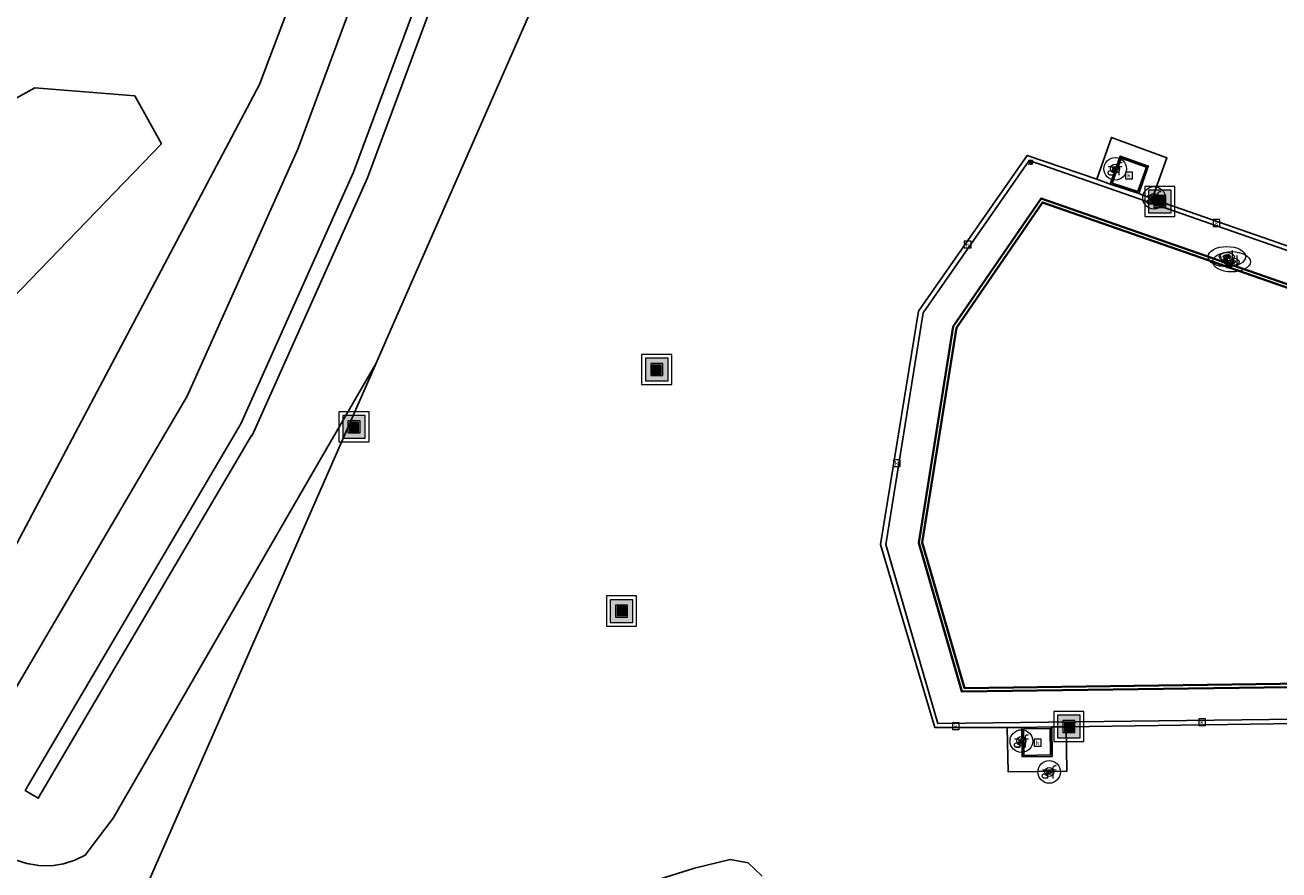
# Model space of a CAD drawing. Header units: metres. Extents: x 197147 to 199131, y 355511 to 356703.
# Tile 174 of 225: x 198390 to 198473, y 356117 to 356173. Entities that reach past the tile are written whole.
import ezdxf
from ezdxf.enums import TextEntityAlignment as Align

# ---------------------------------------------------------------- set-up
doc = ezdxf.new("R2010")
doc.units = ezdxf.units.M
for name, color, linetype, lineweight in [('B-WE-GK-KADEMUUR-G', 252, 'Continuous', 35), ('B-WE-GR-BEPLANTING_CULTUUR_BOSPLANTSOEN-G', 252, 'GR-PLANTSOEN', 18), ('B-WE-GR-GRAS_KRUIDENRIJK-G', 252, 'Continuous', 18), ('B-WE-GR-HOUTWAL-G', 252, 'Continuous', 13), ('B-WE-KL-WATER_PUT-S', 252, 'Continuous', 25), ('B-WE-KL-WATER_PUT-S @ 0.05', 252, 'Continuous', 25), ('B-WE-KL-WATER_PUT-S @ 0.1', 252, 'Continuous', 25), ('B-WE-KL-WATER_PUT-S @ 0.2', 252, 'Continuous', 25), ('B-WE-KL-WATER_PUT-S @ 0.5 (1)', 252, 'Continuous', 25), ('B-WE-KL-WATER_PUT-S @ 0.5 (2)', 252, 'Continuous', 25), ('B-WE-KW-KUNSTWERK_BRUG-S', 252, 'Continuous', 25), ('B-WE-KW-KUNSTWERK_BRUG-S @ 0.05', 252, 'Continuous', 25), ('B-WE-KW-KUNSTWERK_BRUG-S @ 0.1', 252, 'Continuous', 25), ('B-WE-KW-KUNSTWERK_BRUG-S @ 0.2', 252, 'Continuous', 25), ('B-WE-KW-KUNSTWERK_BRUG-S @ 0.5 (1)', 252, 'Continuous', 25), ('B-WE-KW-KUNSTWERK_BRUG-S @ 0.5 (2)', 252, 'Continuous', 25), ('B-WE-OG-BEBOUWING_OVERIG-G', 252, 'Continuous', 18), ('B-WE-RI-GWA_KOLK-S', 252, 'Continuous', 25), ('B-WE-VH-VERHARDING_OPEN-G', 252, 'Continuous', 18), ('B-WE-VH-VERHARDING_TEGEL-G', 252, 'Continuous', 18), ('B-WE-VW-AFSLUITPAAL-S', 253, 'Continuous', 25), ('B-WE-VW-AFSLUITPAAL-S @ 0.05', 253, 'Continuous', 25), ('B-WE-VW-AFSLUITPAAL-S @ 0.1', 253, 'Continuous', 25), ('B-WE-VW-AFSLUITPAAL-S @ 0.2', 253, 'Continuous', 25), ('B-WE-VW-AFSLUITPAAL-S @ 0.5 (1)', 253, 'Continuous', 25), ('B-WE-VW-AFSLUITPAAL-S @ 0.5 (2)', 253, 'Continuous', 25)]:
    doc.layers.add(name, color=color, linetype=linetype, lineweight=lineweight)
for name, color, linetype in [('B-WE-GK-KADEMUUR-GV', 252, 'Continuous'), ('B-WE-GR-BEPLANTING_CULTUUR_BOSPLANTSOEN-GV', 252, 'GR-PLANTSOEN'), ('B-WE-GR-GRAS-GV', 252, 'Continuous'), ('B-WE-GR-HOUTWAL-GV', 252, 'Continuous'), ('B-WE-IE-MEUBILAIR_WEGMEUBILAIR-S', 252, 'Continuous'), ('B-WE-IE-MEUBILAIR_WEGMEUBILAIR-S @ 0.05', 252, 'Continuous'), ('B-WE-IE-MEUBILAIR_WEGMEUBILAIR-S @ 0.1', 252, 'Continuous'), ('B-WE-IE-MEUBILAIR_WEGMEUBILAIR-S @ 0.2', 252, 'Continuous'), ('B-WE-IE-MEUBILAIR_WEGMEUBILAIR-S @ 0.5 (1)', 252, 'Continuous'), ('B-WE-IE-MEUBILAIR_WEGMEUBILAIR-S @ 0.5 (2)', 252, 'Continuous'), ('B-WE-IE-TERREINAFSCHEIDING_KUNSTMATIG_MUUR-G', 252, 'IE-TERREINAFSCHEIDING-KUNSTMATIG-DICHT'), ('B-WE-IE-TERREINAFSCHEIDING_KUNSTMATIG_MUUR-GV', 252, 'IE-TERREINAFSCHEIDING-KUNSTMATIG-DICHT'), ('B-WE-OG-BEBOUWING_OVERIG-GV', 252, 'Continuous'), ('B-WE-RI-HWA_KOLK-S', 253, 'Continuous'), ('B-WE-VH-GOOT-G', 253, 'Continuous'), ('B-WE-VH-VERHARDING_OPEN-GV', 253, 'Continuous')]:
    doc.layers.add(name, color=color, linetype=linetype)
doc.styles.add('NLCS-ISO', font='NLCS-ISO.ttf')
doc.styles.add('NLCS-ISO-M-T18', font='NLCS-ISO.ttf', dxfattribs={"height": 1.8})
doc.linetypes.add('GR-PLANTSOEN', pattern='A,0,[179,NLCS.SHX,S=2,R=0,X=0,Y=0],-4', length=4)
doc.linetypes.add('IE-TERREINAFSCHEIDING-KUNSTMATIG-DICHT', pattern='A,8,-1,[82,NLCS.SHX,S=0.75,R=90,X=0,Y=0],-1', length=10)

# ---------------------------------------------------------------- blocks, each defined once
blk = doc.blocks.new('BGT-AFVALBAK-SO')
at = {"linetype": 'ByBlock', "lineweight": 18}
h = blk.add_hatch(color=0, dxfattribs=at)
h.dxf.hatch_style = 1
h.paths.add_polyline_path([(-1.5, -1.5), (1.5, -1.5), (1.5, 1.5), (-1.5, 1.5)])
at = {"color": 0, "linetype": 'ByBlock', "lineweight": 18}
for points in [[(-2, -2), (2, -2), (2, 2), (-2, 2)], [(-1.5, -1.5), (1.5, -1.5), (1.5, 1.5), (-1.5, 1.5)]]:
    blk.add_lwpolyline(points, close=True, dxfattribs=at)
blk = doc.blocks.new('BGT-AFSLUITPAAL-SO')
at = {"color": 0, "linetype": 'ByBlock', "lineweight": 18}
blk.add_circle((0, 0), 1.5, dxfattribs=at)
at = {"color": 0, "linetype": 'ByBlock', "lineweight": 18, "style": 'NLCS-ISO-M-T18'}
blk.add_text('af', height=1.5, dxfattribs=at).set_placement((0, 0), align=Align.MIDDLE_CENTER)
blk = doc.blocks.new('BGT-KOLK-SO')
at = {"color": 0, "linetype": 'ByBlock', "lineweight": 18}
blk.add_lwpolyline([(-0.045, -0.045), (0.045, -0.045), (0.045, 0.045), (-0.045, 0.045)], close=True, dxfattribs=at)
at = {"color": 0, "linetype": 'ByBlock', "lineweight": 18, "style": 'NLCS-ISO-M-T18'}
blk.add_text('k', height=0.06, dxfattribs=at).set_placement((0, 0), align=Align.MIDDLE_CENTER)
blk = doc.blocks.new('SAL-ONBEKEND_SYMBOOL-SO')
at = {"color": 0, "linetype": 'ByBlock', "lineweight": -2, "const_width": 0.275, "flags": 128}
for points in [[(-0.875, 0.875), (0, 0)], [(-0.875, -0.875), (0, 0)], [(0, 0), (0.875, 0.875)], [(0, 0), (0.875, -0.875)]]:
    blk.add_lwpolyline(points, dxfattribs=at)
at = {"layer": 'Defpoints', "color": 0, "linetype": 'ByBlock', "lineweight": -2}
blk.add_point((0, 0), dxfattribs=at)
blk = doc.blocks.new('SIE-WEG_AFVALBAK-SO')
at = {"linetype": 'ByBlock', "lineweight": 18}
h = blk.add_hatch(color=0, dxfattribs=at)
h.dxf.hatch_style = 1
h.paths.add_polyline_path([(-1.5, -1.5), (1.5, -1.5), (1.5, 1.5), (-1.5, 1.5)])
at = {"color": 0, "linetype": 'ByBlock', "lineweight": 18}
for points in [[(-2, -2), (2, -2), (2, 2), (-2, 2)], [(-1.5, -1.5), (1.5, -1.5), (1.5, 1.5), (-1.5, 1.5)]]:
    blk.add_lwpolyline(points, close=True, dxfattribs=at)
blk = doc.blocks.new('*U749')
at = {"layer": 'B-WE-IE-MEUBILAIR_WEGMEUBILAIR-S @ 0.05', "xscale": 0.05, "yscale": 0.05, "zscale": 0.05}
blk.add_blockref('SIE-WEG_AFVALBAK-SO', (198411.396, 356146.799), dxfattribs=at)
at = {"layer": 'B-WE-IE-MEUBILAIR_WEGMEUBILAIR-S @ 0.1', "xscale": 0.1, "yscale": 0.1, "zscale": 0.1}
blk.add_blockref('SIE-WEG_AFVALBAK-SO', (198411.396, 356146.799), dxfattribs=at)
at = {"layer": 'B-WE-IE-MEUBILAIR_WEGMEUBILAIR-S @ 0.2', "xscale": 0.2, "yscale": 0.2, "zscale": 0.2}
blk.add_blockref('SIE-WEG_AFVALBAK-SO', (198411.396, 356146.799), dxfattribs=at)
at = {"layer": 'B-WE-IE-MEUBILAIR_WEGMEUBILAIR-S @ 0.5 (1)', "xscale": 0.5, "yscale": 0.5, "zscale": 0.5}
blk.add_blockref('SIE-WEG_AFVALBAK-SO', (198411.396, 356146.799), dxfattribs=at)
at = {"layer": 'B-WE-IE-MEUBILAIR_WEGMEUBILAIR-S @ 0.5 (2)', "xscale": 0.5, "yscale": 0.5, "zscale": 0.5}
blk.add_blockref('SIE-WEG_AFVALBAK-SO', (198411.396, 356146.799), dxfattribs=at)
blk = doc.blocks.new('*U765')
at = {"layer": 'B-WE-IE-MEUBILAIR_WEGMEUBILAIR-S @ 0.05', "xscale": 0.05, "yscale": 0.05, "zscale": 0.05}
blk.add_blockref('SIE-WEG_AFVALBAK-SO', (198458.824, 356126.91), dxfattribs=at)
at = {"layer": 'B-WE-IE-MEUBILAIR_WEGMEUBILAIR-S @ 0.1', "xscale": 0.1, "yscale": 0.1, "zscale": 0.1}
blk.add_blockref('SIE-WEG_AFVALBAK-SO', (198458.824, 356126.91), dxfattribs=at)
at = {"layer": 'B-WE-IE-MEUBILAIR_WEGMEUBILAIR-S @ 0.2', "xscale": 0.2, "yscale": 0.2, "zscale": 0.2}
blk.add_blockref('SIE-WEG_AFVALBAK-SO', (198458.824, 356126.91), dxfattribs=at)
at = {"layer": 'B-WE-IE-MEUBILAIR_WEGMEUBILAIR-S @ 0.5 (1)', "xscale": 0.5, "yscale": 0.5, "zscale": 0.5}
blk.add_blockref('SIE-WEG_AFVALBAK-SO', (198458.824, 356126.91), dxfattribs=at)
at = {"layer": 'B-WE-IE-MEUBILAIR_WEGMEUBILAIR-S @ 0.5 (2)', "xscale": 0.5, "yscale": 0.5, "zscale": 0.5}
blk.add_blockref('SIE-WEG_AFVALBAK-SO', (198458.824, 356126.91), dxfattribs=at)
blk = doc.blocks.new('*U770')
at = {"layer": 'B-WE-IE-MEUBILAIR_WEGMEUBILAIR-S @ 0.05', "xscale": 0.05, "yscale": 0.05, "zscale": 0.05}
blk.add_blockref('SIE-WEG_AFVALBAK-SO', (198429.147, 356134.574), dxfattribs=at)
at = {"layer": 'B-WE-IE-MEUBILAIR_WEGMEUBILAIR-S @ 0.1', "xscale": 0.1, "yscale": 0.1, "zscale": 0.1}
blk.add_blockref('SIE-WEG_AFVALBAK-SO', (198429.147, 356134.574), dxfattribs=at)
at = {"layer": 'B-WE-IE-MEUBILAIR_WEGMEUBILAIR-S @ 0.2', "xscale": 0.2, "yscale": 0.2, "zscale": 0.2}
blk.add_blockref('SIE-WEG_AFVALBAK-SO', (198429.147, 356134.574), dxfattribs=at)
at = {"layer": 'B-WE-IE-MEUBILAIR_WEGMEUBILAIR-S @ 0.5 (1)', "xscale": 0.5, "yscale": 0.5, "zscale": 0.5}
blk.add_blockref('SIE-WEG_AFVALBAK-SO', (198429.147, 356134.574), dxfattribs=at)
at = {"layer": 'B-WE-IE-MEUBILAIR_WEGMEUBILAIR-S @ 0.5 (2)', "xscale": 0.5, "yscale": 0.5, "zscale": 0.5}
blk.add_blockref('SIE-WEG_AFVALBAK-SO', (198429.147, 356134.574), dxfattribs=at)
blk = doc.blocks.new('*U782')
at = {"layer": 'B-WE-IE-MEUBILAIR_WEGMEUBILAIR-S @ 0.05', "xscale": 0.05, "yscale": 0.05, "zscale": 0.05}
blk.add_blockref('SIE-WEG_AFVALBAK-SO', (198464.857, 356161.758), dxfattribs=at)
at = {"layer": 'B-WE-IE-MEUBILAIR_WEGMEUBILAIR-S @ 0.1', "xscale": 0.1, "yscale": 0.1, "zscale": 0.1}
blk.add_blockref('SIE-WEG_AFVALBAK-SO', (198464.857, 356161.758), dxfattribs=at)
at = {"layer": 'B-WE-IE-MEUBILAIR_WEGMEUBILAIR-S @ 0.2', "xscale": 0.2, "yscale": 0.2, "zscale": 0.2}
blk.add_blockref('SIE-WEG_AFVALBAK-SO', (198464.857, 356161.758), dxfattribs=at)
at = {"layer": 'B-WE-IE-MEUBILAIR_WEGMEUBILAIR-S @ 0.5 (1)', "xscale": 0.5, "yscale": 0.5, "zscale": 0.5}
blk.add_blockref('SIE-WEG_AFVALBAK-SO', (198464.857, 356161.758), dxfattribs=at)
at = {"layer": 'B-WE-IE-MEUBILAIR_WEGMEUBILAIR-S @ 0.5 (2)', "xscale": 0.5, "yscale": 0.5, "zscale": 0.5}
blk.add_blockref('SIE-WEG_AFVALBAK-SO', (198464.857, 356161.758), dxfattribs=at)
blk = doc.blocks.new('*U785')
at = {"layer": 'B-WE-IE-MEUBILAIR_WEGMEUBILAIR-S @ 0.05', "xscale": 0.05, "yscale": 0.05, "zscale": 0.05}
blk.add_blockref('SIE-WEG_AFVALBAK-SO', (198431.48, 356150.6), dxfattribs=at)
at = {"layer": 'B-WE-IE-MEUBILAIR_WEGMEUBILAIR-S @ 0.1', "xscale": 0.1, "yscale": 0.1, "zscale": 0.1}
blk.add_blockref('SIE-WEG_AFVALBAK-SO', (198431.48, 356150.6), dxfattribs=at)
at = {"layer": 'B-WE-IE-MEUBILAIR_WEGMEUBILAIR-S @ 0.2', "xscale": 0.2, "yscale": 0.2, "zscale": 0.2}
blk.add_blockref('SIE-WEG_AFVALBAK-SO', (198431.48, 356150.6), dxfattribs=at)
at = {"layer": 'B-WE-IE-MEUBILAIR_WEGMEUBILAIR-S @ 0.5 (1)', "xscale": 0.5, "yscale": 0.5, "zscale": 0.5}
blk.add_blockref('SIE-WEG_AFVALBAK-SO', (198431.48, 356150.6), dxfattribs=at)
at = {"layer": 'B-WE-IE-MEUBILAIR_WEGMEUBILAIR-S @ 0.5 (2)', "xscale": 0.5, "yscale": 0.5, "zscale": 0.5}
blk.add_blockref('SIE-WEG_AFVALBAK-SO', (198431.48, 356150.6), dxfattribs=at)
blk = doc.blocks.new('SVW-AFSLUITPAAL-SO')
at = {"lineweight": 18}
blk.add_circle((0, 0), 1.5, dxfattribs=at)
at = {"lineweight": 18, "style": 'NLCS-ISO'}
blk.add_text('af', height=1.8, dxfattribs=at).set_placement((0, 0), align=Align.MIDDLE_CENTER)
blk = doc.blocks.new('*U964')
at = {"layer": 'B-WE-VW-AFSLUITPAAL-S @ 0.05', "xscale": 0.05, "yscale": 0.05, "zscale": 0.05}
blk.add_blockref('SVW-AFSLUITPAAL-SO', (198464.471, 356161.995), dxfattribs=at)
at = {"layer": 'B-WE-VW-AFSLUITPAAL-S @ 0.1', "xscale": 0.1, "yscale": 0.1, "zscale": 0.1}
blk.add_blockref('SVW-AFSLUITPAAL-SO', (198464.471, 356161.995), dxfattribs=at)
at = {"layer": 'B-WE-VW-AFSLUITPAAL-S @ 0.2', "xscale": 0.2, "yscale": 0.2, "zscale": 0.2}
blk.add_blockref('SVW-AFSLUITPAAL-SO', (198464.471, 356161.995), dxfattribs=at)
at = {"layer": 'B-WE-VW-AFSLUITPAAL-S @ 0.5 (1)', "xscale": 0.5, "yscale": 0.5, "zscale": 0.5}
blk.add_blockref('SVW-AFSLUITPAAL-SO', (198464.471, 356161.995), dxfattribs=at)
at = {"layer": 'B-WE-VW-AFSLUITPAAL-S @ 0.5 (2)', "xscale": 0.5, "yscale": 0.5, "zscale": 0.5}
blk.add_blockref('SVW-AFSLUITPAAL-SO', (198464.471, 356161.995), dxfattribs=at)
blk = doc.blocks.new('*U966')
at = {"layer": 'B-WE-VW-AFSLUITPAAL-S @ 0.05', "xscale": 0.05, "yscale": 0.05, "zscale": 0.05}
blk.add_blockref('SVW-AFSLUITPAAL-SO', (198457.519, 356123.896), dxfattribs=at)
at = {"layer": 'B-WE-VW-AFSLUITPAAL-S @ 0.1', "xscale": 0.1, "yscale": 0.1, "zscale": 0.1}
blk.add_blockref('SVW-AFSLUITPAAL-SO', (198457.519, 356123.896), dxfattribs=at)
at = {"layer": 'B-WE-VW-AFSLUITPAAL-S @ 0.2', "xscale": 0.2, "yscale": 0.2, "zscale": 0.2}
blk.add_blockref('SVW-AFSLUITPAAL-SO', (198457.519, 356123.896), dxfattribs=at)
at = {"layer": 'B-WE-VW-AFSLUITPAAL-S @ 0.5 (1)', "xscale": 0.5, "yscale": 0.5, "zscale": 0.5}
blk.add_blockref('SVW-AFSLUITPAAL-SO', (198457.519, 356123.896), dxfattribs=at)
at = {"layer": 'B-WE-VW-AFSLUITPAAL-S @ 0.5 (2)', "xscale": 0.5, "yscale": 0.5, "zscale": 0.5}
blk.add_blockref('SVW-AFSLUITPAAL-SO', (198457.519, 356123.896), dxfattribs=at)
blk = doc.blocks.new('*U969')
at = {"layer": 'B-WE-VW-AFSLUITPAAL-S @ 0.05', "xscale": 0.05, "yscale": 0.05, "zscale": 0.05}
blk.add_blockref('SVW-AFSLUITPAAL-SO', (198455.674, 356125.947), dxfattribs=at)
at = {"layer": 'B-WE-VW-AFSLUITPAAL-S @ 0.1', "xscale": 0.1, "yscale": 0.1, "zscale": 0.1}
blk.add_blockref('SVW-AFSLUITPAAL-SO', (198455.674, 356125.947), dxfattribs=at)
at = {"layer": 'B-WE-VW-AFSLUITPAAL-S @ 0.2', "xscale": 0.2, "yscale": 0.2, "zscale": 0.2}
blk.add_blockref('SVW-AFSLUITPAAL-SO', (198455.674, 356125.947), dxfattribs=at)
at = {"layer": 'B-WE-VW-AFSLUITPAAL-S @ 0.5 (1)', "xscale": 0.5, "yscale": 0.5, "zscale": 0.5}
blk.add_blockref('SVW-AFSLUITPAAL-SO', (198455.674, 356125.947), dxfattribs=at)
at = {"layer": 'B-WE-VW-AFSLUITPAAL-S @ 0.5 (2)', "xscale": 0.5, "yscale": 0.5, "zscale": 0.5}
blk.add_blockref('SVW-AFSLUITPAAL-SO', (198455.674, 356125.947), dxfattribs=at)
blk = doc.blocks.new('*U972')
at = {"layer": 'B-WE-VW-AFSLUITPAAL-S @ 0.05', "xscale": 0.05, "yscale": 0.05, "zscale": 0.05}
blk.add_blockref('SVW-AFSLUITPAAL-SO', (198461.892, 356163.926), dxfattribs=at)
at = {"layer": 'B-WE-VW-AFSLUITPAAL-S @ 0.1', "xscale": 0.1, "yscale": 0.1, "zscale": 0.1}
blk.add_blockref('SVW-AFSLUITPAAL-SO', (198461.892, 356163.926), dxfattribs=at)
at = {"layer": 'B-WE-VW-AFSLUITPAAL-S @ 0.2', "xscale": 0.2, "yscale": 0.2, "zscale": 0.2}
blk.add_blockref('SVW-AFSLUITPAAL-SO', (198461.892, 356163.926), dxfattribs=at)
at = {"layer": 'B-WE-VW-AFSLUITPAAL-S @ 0.5 (1)', "xscale": 0.5, "yscale": 0.5, "zscale": 0.5}
blk.add_blockref('SVW-AFSLUITPAAL-SO', (198461.892, 356163.926), dxfattribs=at)
at = {"layer": 'B-WE-VW-AFSLUITPAAL-S @ 0.5 (2)', "xscale": 0.5, "yscale": 0.5, "zscale": 0.5}
blk.add_blockref('SVW-AFSLUITPAAL-SO', (198461.892, 356163.926), dxfattribs=at)
blk = doc.blocks.new('SKL-WATERLEIDINGPUT-SO')
at = {"color": 0, "linetype": 'ByBlock', "lineweight": 18}
blk.add_ellipse((0, 0), major_axis=(2.5, 0), ratio=0.54, dxfattribs=at)
at = {"color": 0, "linetype": 'ByBlock', "lineweight": 18, "style": 'NLCS-ISO'}
blk.add_text('wl', height=1.8, dxfattribs=at).set_placement((0, 0), align=Align.MIDDLE_CENTER)
blk = doc.blocks.new('*U1194')
at = {"layer": 'B-WE-KL-WATER_PUT-S @ 0.05', "xscale": 0.05, "yscale": 0.05, "zscale": 0.05}
blk.add_blockref('SKL-WATERLEIDINGPUT-SO', (198469.305, 356158.092), dxfattribs=at)
at = {"layer": 'B-WE-KL-WATER_PUT-S @ 0.1', "xscale": 0.1, "yscale": 0.1, "zscale": 0.1}
blk.add_blockref('SKL-WATERLEIDINGPUT-SO', (198469.305, 356158.092), dxfattribs=at)
at = {"layer": 'B-WE-KL-WATER_PUT-S @ 0.2', "xscale": 0.2, "yscale": 0.2, "zscale": 0.2}
blk.add_blockref('SKL-WATERLEIDINGPUT-SO', (198469.305, 356158.092), dxfattribs=at)
at = {"layer": 'B-WE-KL-WATER_PUT-S @ 0.5 (1)', "xscale": 0.5, "yscale": 0.5, "zscale": 0.5}
blk.add_blockref('SKL-WATERLEIDINGPUT-SO', (198469.305, 356158.092), dxfattribs=at)
at = {"layer": 'B-WE-KL-WATER_PUT-S @ 0.5 (2)', "xscale": 0.5, "yscale": 0.5, "zscale": 0.5}
blk.add_blockref('SKL-WATERLEIDINGPUT-SO', (198469.305, 356158.092), dxfattribs=at)
blk = doc.blocks.new('*U1199')
at = {"layer": 'B-WE-KL-WATER_PUT-S @ 0.05', "xscale": 0.05, "yscale": 0.05, "zscale": 0.05}
blk.add_blockref('SKL-WATERLEIDINGPUT-SO', (198469.62, 356157.755), dxfattribs=at)
at = {"layer": 'B-WE-KL-WATER_PUT-S @ 0.1', "xscale": 0.1, "yscale": 0.1, "zscale": 0.1}
blk.add_blockref('SKL-WATERLEIDINGPUT-SO', (198469.62, 356157.755), dxfattribs=at)
at = {"layer": 'B-WE-KL-WATER_PUT-S @ 0.2', "xscale": 0.2, "yscale": 0.2, "zscale": 0.2}
blk.add_blockref('SKL-WATERLEIDINGPUT-SO', (198469.62, 356157.755), dxfattribs=at)
at = {"layer": 'B-WE-KL-WATER_PUT-S @ 0.5 (1)', "xscale": 0.5, "yscale": 0.5, "zscale": 0.5}
blk.add_blockref('SKL-WATERLEIDINGPUT-SO', (198469.62, 356157.755), dxfattribs=at)
at = {"layer": 'B-WE-KL-WATER_PUT-S @ 0.5 (2)', "xscale": 0.5, "yscale": 0.5, "zscale": 0.5}
blk.add_blockref('SKL-WATERLEIDINGPUT-SO', (198469.62, 356157.755), dxfattribs=at)
blk = doc.blocks.new('SIE-WEG_AFVALBAK_TYPE_01')
for radius in [0.25, 0.156]:
    blk.add_circle((0, 0), radius)
blk = doc.blocks.new('*U1206')
at = {"layer": 'B-WE-KW-KUNSTWERK_BRUG-S @ 0.05', "xscale": 0.05, "yscale": 0.05, "zscale": 0.05}
blk.add_blockref('SIE-WEG_AFVALBAK_TYPE_01', (198456.292, 356164.355), dxfattribs=at)
at = {"layer": 'B-WE-KW-KUNSTWERK_BRUG-S @ 0.1', "xscale": 0.1, "yscale": 0.1, "zscale": 0.1}
blk.add_blockref('SIE-WEG_AFVALBAK_TYPE_01', (198456.292, 356164.355), dxfattribs=at)
at = {"layer": 'B-WE-KW-KUNSTWERK_BRUG-S @ 0.2', "xscale": 0.2, "yscale": 0.2, "zscale": 0.2}
blk.add_blockref('SIE-WEG_AFVALBAK_TYPE_01', (198456.292, 356164.355), dxfattribs=at)
at = {"layer": 'B-WE-KW-KUNSTWERK_BRUG-S @ 0.5 (1)', "xscale": 0.5, "yscale": 0.5, "zscale": 0.5}
blk.add_blockref('SIE-WEG_AFVALBAK_TYPE_01', (198456.292, 356164.355), dxfattribs=at)
at = {"layer": 'B-WE-KW-KUNSTWERK_BRUG-S @ 0.5 (2)', "xscale": 0.5, "yscale": 0.5, "zscale": 0.5}
blk.add_blockref('SIE-WEG_AFVALBAK_TYPE_01', (198456.292, 356164.355), dxfattribs=at)

msp = doc.modelspace()

# ---------------------------------------------------------------- linework, layer by layer
at = {"layer": 'B-WE-GK-KADEMUUR-G', "ltscale": 0.2, "flags": 128}
for points in [[(198480.68, 356153.696), (198456.992, 356161.964), (198451.141, 356153.452), (198448.866, 356139.105), (198451.721, 356129.229), (198476.796, 356129.564)], [(198477.678, 356129.805), (198451.893, 356129.461), (198449.101, 356139.12), (198451.36, 356153.365), (198457.082, 356161.689), (198481.465, 356153.183)]]:
    msp.add_lwpolyline(points, dxfattribs=at)
at = {"layer": 'B-WE-GK-KADEMUUR-GV', "flags": 128}
for points in [[(198480.68, 356153.696), (198456.992, 356161.964), (198451.141, 356153.452), (198448.866, 356139.105), (198451.721, 356129.229), (198476.796, 356129.564)], [(198477.678, 356129.805), (198451.893, 356129.461), (198449.101, 356139.12), (198451.36, 356153.365), (198457.082, 356161.689), (198481.465, 356153.183)]]:
    msp.add_lwpolyline(points, dxfattribs=at)
at = {"layer": 'B-WE-GR-BEPLANTING_CULTUUR_BOSPLANTSOEN-G', "ltscale": 0.2, "flags": 128}
msp.add_lwpolyline([(198450.772, 356222.086), (198451.193, 356222.39), (198459.016, 356221.659), (198459.59, 356223.133), (198460.695, 356225.971), (198465.631, 356238.649), (198435.478, 356232.662), (198429.407, 356227.087), (198423.503, 356219.809), (198417.09, 356201.185), (198405.13, 356169.528), (198384.548, 356130.6), (198379.616, 356124.079), (198344.173, 356120.8), (198328.777, 356113.476), (198385.191, 356104.542), (198388.315, 356110.039), (198397.108, 356115.106), (198412.857, 356151.021), (198408.939, 356144.242), (198395.409, 356120.835), (198394.381, 356119.469), (198393.556, 356118.372), (198392.872, 356118.035), (198392.118, 356117.797), (198391.317, 356117.674), (198390.497, 356117.68), (198389.688, 356117.816), (198388.92, 356118.074), (198388.219, 356118.439), (198387.603, 356118.889), (198387.06, 356119.425), (198386.587, 356120.058), (198386.209, 356120.775), (198385.945, 356121.552), (198385.808, 356122.36), (198385.8, 356123.171), (198385.914, 356123.953), (198386.137, 356124.682), (198400.334, 356148.83), (198407.666, 356165.223), (198422.385, 356204.85), (198426.618, 356213.317), (198431.16, 356222.635), (198441.878, 356229.867), (198444.148, 356231.345), (198445.297, 356231.892), (198446.6, 356232.117), (198447.915, 356231.975), (198449.096, 356231.501), (198450.109, 356230.731), (198450.907, 356229.676), (198451.383, 356228.442), (198451.503, 356227.175), (198450.772, 356222.086)], close=True, dxfattribs=at)
at = {"layer": 'B-WE-GR-BEPLANTING_CULTUUR_BOSPLANTSOEN-GV', "flags": 128}
msp.add_lwpolyline([(198490.992, 356303.791), (198474.45, 356313.544), (198473.255, 356314.249), (198472.664, 356312.784), (198464.062, 356301.251), (198461.444, 356297.951), (198461.763, 356296.661), (198473.446, 356311.646), (198473.755, 356312.063), (198474.201, 356312.379), (198474.724, 356312.536), (198475.243, 356312.522), (198477.499, 356309.268), (198472.072, 356302.636), (198476.049, 356299.213), (198476.248, 356298.853), (198476.358, 356298.443), (198476.364, 356298.019), (198476.27, 356297.618), (198475.917, 356297.042), (198475.311, 356296.621), (198474.584, 356296.494), (198473.928, 356296.656), (198469.651, 356299.678), (198468.3, 356298.027), (198471.265, 356297.487), (198474.791, 356294.328), (198474.801, 356287.062), (198448.644, 356257.824), (198439.911, 356253.091), (198435.225, 356248.137), (198428.241, 356238.91), (198420.245, 356230.985), (198415.328, 356222.913), (198388.015, 356186.913), (198326.232, 356126.95), (198335.641, 356118.417), (198377.03, 356161.978), (198390.22, 356169.288), (198396.845, 356168.77), (198398.623, 356165.584), (198360.847, 356126.467), (198364.263, 356121.46), (198368.31, 356119.309), (198375.385, 356118.485), (198384.548, 356130.6), (198405.13, 356169.528), (198417.09, 356201.185), (198423.503, 356219.809), (198429.407, 356227.087), (198446.579, 356242.856), (198460.761, 356260.163), (198464.682, 356262.481), (198466.485, 356260.815), (198456.544, 356230.188), (198457.138, 356227.76), (198457.296, 356227.417), (198460.695, 356225.971), (198465.774, 356239.017), (198486.911, 356293.31), (198490.992, 356303.791)], dxfattribs=at)
at = {"layer": 'B-WE-GR-GRAS-GV', "flags": 128}
for points in [[(198440.95, 356215.011), (198413.681, 356152.899), (198412.857, 356151.021), (198397.108, 356115.106)], [(198475.458, 356127.128), (198458.651, 356126.897), (198458.678, 356123.945), (198454.798, 356123.899), (198454.737, 356126.839), (198449.92, 356126.852), (198446.315, 356139), (198448.856, 356154.47), (198456.053, 356164.802), (198460.671, 356163.23), (198461.647, 356166.003), (198465.314, 356164.661), (198464.357, 356161.937), (198483.896, 356155.129)], [(198431.672, 356116.782), (198433.983, 356117.519), (198436.353, 356118.076), (198437.542, 356117.868), (198438.472, 356116.975)]]:
    msp.add_lwpolyline(points, dxfattribs=at)
at = {"layer": 'B-WE-GR-GRAS_KRUIDENRIJK-G', "ltscale": 0.2, "flags": 128}
for points in [[(198384.548, 356130.6), (198405.13, 356169.528), (198417.09, 356201.185), (198423.503, 356219.809), (198429.407, 356227.087), (198435.478, 356232.662), (198465.631, 356238.649), (198465.774, 356239.017), (198486.911, 356293.31)], [(198440.95, 356215.011), (198413.681, 356152.899), (198412.857, 356151.021), (198397.108, 356115.106)], [(198475.458, 356127.128), (198458.651, 356126.897), (198458.678, 356123.945), (198454.798, 356123.899), (198454.737, 356126.839), (198449.92, 356126.852), (198446.315, 356139), (198448.856, 356154.47), (198456.053, 356164.802), (198460.671, 356163.23), (198461.647, 356166.003), (198465.314, 356164.661), (198464.357, 356161.937), (198483.896, 356155.129)], [(198431.672, 356116.782), (198433.983, 356117.519), (198436.353, 356118.076), (198437.542, 356117.868), (198438.472, 356116.975)]]:
    msp.add_lwpolyline(points, dxfattribs=at)
at = {"layer": 'B-WE-GR-HOUTWAL-G', "ltscale": 0.2, "flags": 128}
for points in [[(198390.447, 356122.148), (198404.606, 356146.231), (198404.642, 356146.216), (198412.297, 356163.33), (198427.305, 356203.735), (198435.362, 356218.923), (198441.898, 356223.511), (198440.913, 356224.994), (198433.895, 356220.258), (198429.794, 356211.845), (198426.288, 356203.869), (198411.371, 356163.709), (198403.894, 356146.994), (198389.585, 356122.655), (198390.447, 356122.148)], [(198389.585, 356122.655), (198403.894, 356146.994), (198411.371, 356163.709), (198426.288, 356203.869), (198429.794, 356211.845), (198433.895, 356220.258), (198440.913, 356224.994), (198441.898, 356223.511), (198435.362, 356218.923), (198427.305, 356203.735), (198412.297, 356163.33), (198404.642, 356146.216), (198404.606, 356146.231), (198390.447, 356122.148), (198389.585, 356122.655)]]:
    msp.add_lwpolyline(points, close=True, dxfattribs=at)
for points in [[(198388.92, 356118.074), (198389.688, 356117.816), (198390.497, 356117.68), (198391.317, 356117.674), (198392.118, 356117.797), (198392.872, 356118.035), (198393.556, 356118.372), (198394.381, 356119.469), (198395.409, 356120.835), (198408.939, 356144.242), (198412.857, 356151.021), (198413.681, 356152.899), (198440.95, 356215.011)], [(198422.385, 356204.85), (198407.666, 356165.223), (198400.334, 356148.83), (198386.137, 356124.682)], [(198438.472, 356116.975), (198437.542, 356117.868), (198436.353, 356118.076), (198433.983, 356117.519), (198431.672, 356116.782)]]:
    msp.add_lwpolyline(points, dxfattribs=at)
at = {"layer": 'B-WE-GR-HOUTWAL-GV', "flags": 128}
for points in [[(198446.579, 356242.856), (198429.407, 356227.087), (198423.503, 356219.809), (198417.09, 356201.185), (198405.13, 356169.528), (198384.548, 356130.6)], [(198440.913, 356224.994), (198433.895, 356220.258), (198429.794, 356211.845), (198426.288, 356203.869), (198411.371, 356163.709), (198403.894, 356146.994), (198389.585, 356122.655)], [(198440.913, 356224.994), (198441.898, 356223.511), (198435.362, 356218.923), (198427.305, 356203.735), (198412.297, 356163.33), (198404.642, 356146.216), (198404.606, 356146.231), (198390.447, 356122.148), (198389.585, 356122.655)], [(198388.92, 356118.074), (198389.688, 356117.816), (198390.497, 356117.68), (198391.317, 356117.674), (198392.118, 356117.797), (198392.872, 356118.035), (198393.556, 356118.372), (198394.381, 356119.469), (198395.409, 356120.835), (198408.939, 356144.242), (198412.857, 356151.021), (198413.681, 356152.899), (198440.95, 356215.011), (198450.772, 356222.086)], [(198422.385, 356204.85), (198407.666, 356165.223), (198400.334, 356148.83), (198386.137, 356124.682)], [(198360.847, 356126.467), (198398.623, 356165.584), (198396.845, 356168.77), (198390.22, 356169.288), (198377.03, 356161.978)], [(198388.315, 356110.039), (198397.108, 356115.106), (198412.857, 356151.021)], [(198438.472, 356116.975), (198437.542, 356117.868), (198436.353, 356118.076), (198433.983, 356117.519), (198431.672, 356116.782)]]:
    msp.add_lwpolyline(points, dxfattribs=at)
at = {"layer": 'B-WE-IE-TERREINAFSCHEIDING_KUNSTMATIG_MUUR-G', "ltscale": 0.2, "flags": 128}
for points in [[(198463.463, 356162.285), (198464.093, 356164.104), (198462.226, 356164.758), (198461.568, 356162.907), (198463.463, 356162.285)], [(198463.401, 356162.411), (198463.966, 356164.043), (198462.287, 356164.631), (198461.697, 356162.97), (198463.401, 356162.411)], [(198463.401, 356162.411), (198461.697, 356162.97), (198462.287, 356164.631), (198463.966, 356164.043), (198463.401, 356162.411)], [(198455.704, 356126.848), (198455.735, 356124.891), (198457.714, 356124.93), (198457.691, 356126.887), (198455.704, 356126.848)], [(198455.806, 356126.75), (198457.592, 356126.785), (198457.613, 356125.028), (198455.833, 356124.993), (198455.806, 356126.75)], [(198455.806, 356126.75), (198455.833, 356124.993), (198457.613, 356125.028), (198457.592, 356126.785), (198455.806, 356126.75)]]:
    msp.add_lwpolyline(points, close=True, dxfattribs=at)
at = {"layer": 'B-WE-IE-TERREINAFSCHEIDING_KUNSTMATIG_MUUR-GV', "ltscale": 0.2, "flags": 128}
for points in [[(198455.704, 356126.848), (198455.735, 356124.891), (198457.714, 356124.93), (198457.691, 356126.887), (198455.704, 356126.848)], [(198455.806, 356126.75), (198455.833, 356124.993), (198457.613, 356125.028), (198457.592, 356126.785), (198455.806, 356126.75)]]:
    msp.add_lwpolyline(points, dxfattribs=at)
at = {"layer": 'B-WE-OG-BEBOUWING_OVERIG-G', "ltscale": 0.2, "flags": 128}
msp.add_lwpolyline([(198481.465, 356153.183), (198457.082, 356161.689), (198451.36, 356153.365), (198449.101, 356139.12), (198451.893, 356129.461), (198477.678, 356129.805)], dxfattribs=at)
at = {"layer": 'B-WE-OG-BEBOUWING_OVERIG-GV', "flags": 128}
msp.add_lwpolyline([(198481.465, 356153.183), (198457.082, 356161.689), (198451.36, 356153.365), (198449.101, 356139.12), (198451.893, 356129.461), (198477.678, 356129.805)], dxfattribs=at)
at = {"layer": 'B-WE-VH-GOOT-G', "flags": 128}
for points in [[(198517.48, 356144.8), (198496.805, 356148.168), (198483.795, 356154.846), (198456.199, 356164.467), (198449.157, 356154.361), (198446.674, 356138.986), (198450.127, 356127.111), (198475.813, 356127.432), (198475.054, 356122.645), (198492.851, 356119.807), (198492.184, 356115.65)], [(198454.737, 356126.839), (198455.704, 356126.848)], [(198457.691, 356126.887), (198458.651, 356126.897)]]:
    msp.add_lwpolyline(points, dxfattribs=at)
at = {"layer": 'B-WE-VH-GOOT-G', "ltscale": 0.2, "flags": 128}
for points in [[(198517.48, 356144.8), (198496.805, 356148.168), (198483.795, 356154.846), (198456.199, 356164.467), (198449.157, 356154.361), (198446.674, 356138.986), (198450.127, 356127.111), (198475.813, 356127.432), (198475.054, 356122.645), (198492.851, 356119.807), (198492.184, 356115.65)], [(198460.671, 356163.23), (198461.568, 356162.907)], [(198464.357, 356161.937), (198463.463, 356162.285)], [(198454.737, 356126.839), (198455.704, 356126.848)], [(198457.691, 356126.887), (198458.651, 356126.897)]]:
    msp.add_lwpolyline(points, dxfattribs=at)
at = {"layer": 'B-WE-VH-VERHARDING_OPEN-G', "ltscale": 0.2, "flags": 128}
for points in [[(198461.568, 356162.907), (198462.226, 356164.758), (198464.093, 356164.104), (198463.463, 356162.285), (198464.357, 356161.937), (198465.314, 356164.661), (198461.647, 356166.003), (198460.671, 356163.23), (198461.568, 356162.907)], [(198458.651, 356126.897), (198457.691, 356126.887), (198457.714, 356124.93), (198455.735, 356124.891), (198455.704, 356126.848), (198454.737, 356126.839), (198454.798, 356123.899), (198458.678, 356123.945), (198458.651, 356126.897)]]:
    msp.add_lwpolyline(points, close=True, dxfattribs=at)
for points in [[(198483.896, 356155.129), (198464.357, 356161.937), (198463.463, 356162.285), (198461.568, 356162.907), (198460.671, 356163.23), (198456.053, 356164.802), (198448.856, 356154.47), (198446.315, 356139), (198449.92, 356126.852), (198454.737, 356126.839), (198455.704, 356126.848), (198457.691, 356126.887), (198457.691, 356126.887), (198458.651, 356126.897), (198475.458, 356127.128)], [(198475.813, 356127.432), (198450.127, 356127.111), (198446.674, 356138.986), (198449.157, 356154.361), (198456.199, 356164.467), (198483.795, 356154.846)]]:
    msp.add_lwpolyline(points, dxfattribs=at)
at = {"layer": 'B-WE-VH-VERHARDING_OPEN-GV', "flags": 128}
for points in [[(198483.896, 356155.129), (198464.357, 356161.937), (198463.463, 356162.285), (198461.568, 356162.907), (198460.671, 356163.23), (198456.053, 356164.802), (198448.856, 356154.47), (198446.315, 356139), (198449.92, 356126.852), (198454.737, 356126.839)], [(198475.813, 356127.432), (198450.127, 356127.111), (198446.674, 356138.986), (198449.157, 356154.361), (198456.199, 356164.467), (198483.795, 356154.846)], [(198476.796, 356129.564), (198451.721, 356129.229), (198448.866, 356139.105), (198451.141, 356153.452), (198456.992, 356161.964), (198480.68, 356153.696)], [(198458.651, 356126.897), (198457.691, 356126.887), (198457.714, 356124.93), (198455.735, 356124.891), (198455.704, 356126.848), (198454.737, 356126.839), (198454.798, 356123.899), (198458.678, 356123.945), (198458.651, 356126.897)], [(198455.704, 356126.848), (198457.691, 356126.887)], [(198458.651, 356126.897), (198475.458, 356127.128)]]:
    msp.add_lwpolyline(points, dxfattribs=at)
at = {"layer": 'B-WE-VH-VERHARDING_TEGEL-G', "ltscale": 0.2, "flags": 128}
for points in [[(198483.795, 356154.846), (198456.199, 356164.467), (198449.157, 356154.361), (198446.674, 356138.986), (198450.127, 356127.111), (198475.813, 356127.432)], [(198476.796, 356129.564), (198451.721, 356129.229), (198448.866, 356139.105), (198451.141, 356153.452), (198456.992, 356161.964), (198480.68, 356153.696)]]:
    msp.add_lwpolyline(points, dxfattribs=at)

# ---------------------------------------------------------------- block references
at = {"layer": 'B-WE-IE-MEUBILAIR_WEGMEUBILAIR-S', "xscale": 0.2, "yscale": 0.2, "zscale": 0.2}
for name, p in [('SAL-ONBEKEND_SYMBOOL-SO', (198456.292, 356164.355)), ('BGT-AFVALBAK-SO', (198431.48, 356150.6)), ('BGT-AFVALBAK-SO', (198411.396, 356146.799)), ('BGT-AFVALBAK-SO', (198429.147, 356134.574)), ('BGT-AFSLUITPAAL-SO', (198455.674, 356125.947)), ('BGT-AFSLUITPAAL-SO', (198457.519, 356123.896))]:
    msp.add_blockref(name, p, dxfattribs=at)
at = {"layer": 'B-WE-IE-MEUBILAIR_WEGMEUBILAIR-S'}
for name in ['*U782', '*U785', '*U749', '*U770', '*U765']:
    msp.add_blockref(name, (0, 0), dxfattribs=at)
at = {"layer": 'B-WE-KL-WATER_PUT-S'}
for name in ['*U1194', '*U1199']:
    msp.add_blockref(name, (0, 0), dxfattribs=at)
at = {"layer": 'B-WE-KW-KUNSTWERK_BRUG-S'}
msp.add_blockref('*U1206', (0, 0), dxfattribs=at)
at = {"layer": 'B-WE-RI-GWA_KOLK-S', "xscale": 5, "yscale": 5, "zscale": 5}
for p in [(198462.809, 356163.485), (198468.616, 356160.328), (198452.109, 356158.9), (198447.404, 356144.388), (198467.661, 356127.201), (198451.326, 356126.941), (198456.751, 356125.838)]:
    msp.add_blockref('BGT-KOLK-SO', p, dxfattribs=at)
at = {"layer": 'B-WE-RI-HWA_KOLK-S', "xscale": 5, "yscale": 5, "zscale": 5}
for p in [(198452.109, 356158.9), (198447.404, 356144.388), (198451.326, 356126.941), (198456.751, 356125.838)]:
    msp.add_blockref('BGT-KOLK-SO', p, dxfattribs=at)
at = {"layer": 'B-WE-VW-AFSLUITPAAL-S'}
for name in ['*U972', '*U964', '*U969', '*U966']:
    msp.add_blockref(name, (0, 0), dxfattribs=at)

doc.saveas('drawing.dxf')
